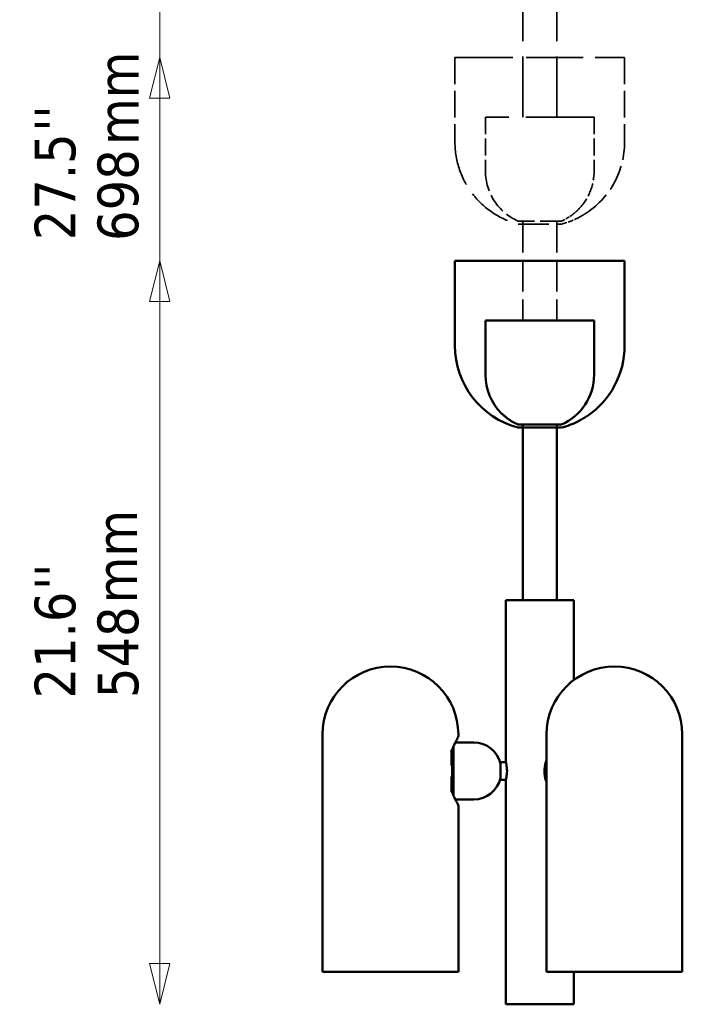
# Model space of a CAD drawing. Header units: millimetres. Extents: x 563 to 2732, y 83 to 2094.
# Tile 71 of 74: x 563 to 1052, y 483 to 1209. Entities that reach past the tile are written whole.
import ezdxf

# ---------------------------------------------------------------- set-up
doc = ezdxf.new("R2010")
doc.units = ezdxf.units.MM
doc.header["$LTSCALE"] = 10
doc.linetypes.add('DASHED', pattern=[0.2068, 0.1655, -0.0413])
for name, color, linetype, lineweight in [('Symbol (ISO)', 7, 'Continuous', 25), ('Widoczne (ISO)', 7, 'Continuous', 50), ('Wymiar (ISO)', 7, 'Continuous', 25)]:
    doc.layers.add(name, color=color, linetype=linetype, lineweight=lineweight)
doc.styles.add('Tekst notatki (ISO)', font='tahoma.ttf')

msp = doc.modelspace()

# ---------------------------------------------------------------- linework, layer by layer
at = {"layer": 'Widoczne (ISO)', "linetype": 'DASHED', "lineweight": 35, "ltscale": 26.999443}
for p, q in [((934.1, 1137.15), (934.1, 1360.49)), ((959.1, 1137.15), (959.1, 1360.49))]:
    msp.add_line(p, q, dxfattribs=at)
at = {"layer": 'Widoczne (ISO)', "linetype": 'DASHED', "lineweight": 35, "ltscale": 25.388874}
msp.add_line((884.1, 1181.15), (1009.1, 1181.15), dxfattribs=at)
at = {"layer": 'Widoczne (ISO)', "linetype": 'DASHED', "lineweight": 35, "ltscale": 11.898498}
for p, q in [((884.1, 1181.15), (884.1, 1118.65)), ((1009.1, 1181.15), (1009.1, 1118.65))]:
    msp.add_line(p, q, dxfattribs=at)
at = {"layer": 'Widoczne (ISO)', "linetype": 'DASHED', "lineweight": 35, "ltscale": 24.519987}
msp.add_line((886.1, 1181.15), (1007.1, 1181.15), dxfattribs=at)
at = {"layer": 'Widoczne (ISO)', "linetype": 'DASHED', "lineweight": 35, "ltscale": 30.382908}
msp.add_line((986.6, 1137.15), (906.6, 1137.15), dxfattribs=at)
at = {"layer": 'Widoczne (ISO)', "linetype": 'DASHED', "lineweight": 35, "ltscale": 7.615002}
for p, q in [((906.6, 1137.15), (906.6, 1097.15)), ((986.6, 1137.15), (986.6, 1097.15))]:
    msp.add_line(p, q, dxfattribs=at)
at = {"layer": 'Widoczne (ISO)', "linetype": 'DASHED', "lineweight": 35, "ltscale": 9.56932}
msp.add_line((962.6, 1060.49), (930.6, 1060.49), dxfattribs=at)
at = {"layer": 'Widoczne (ISO)', "linetype": 'DASHED', "lineweight": 35, "ltscale": 13.962074}
for p, q in [((934.1, 1060.49), (934.1, 987.15)), ((959.1, 1060.49), (959.1, 987.15))]:
    msp.add_line(p, q, dxfattribs=at)
at = {"layer": 'Widoczne (ISO)', "linetype": 'DASHED', "lineweight": 35, "ltscale": 13.676178}
msp.add_line((930.6, 1058.23), (962.6, 1058.23), dxfattribs=at)
at = {"layer": 'Widoczne (ISO)'}
for p, q in [((884.1, 1031.15), (1009.1, 1031.15)), ((884.1, 1031.15), (884.1, 968.65)), ((886.1, 1031.15), (1007.1, 1031.15)), ((1009.1, 1031.15), (1009.1, 968.65)), ((986.6, 987.15), (906.6, 987.15)), ((906.6, 987.15), (906.6, 947.15)), ((986.6, 987.15), (986.6, 947.15)), ((962.6, 910.49), (930.6, 910.49)), ((930.6, 908.23), (962.6, 908.23)), ((786.6, 507.15), (786.6, 682.15)), ((898.05, 676.15), (884.37, 676.15)), ((886.6, 681.15), (886.6, 682.15)), ((951.6, 507.15), (951.6, 682.15)), ((1051.6, 507.15), (1051.6, 682.15)), ((881.45, 659.14), (881.45, 669.56)), ((882.1, 671.11), (882.1, 639.19)), ((883.05, 673.35), (883.05, 636.94)), ((917.6, 661.65), (917.6, 648.65)), ((921.6, 661.65), (917.6, 661.65)), ((881.45, 640.73), (881.45, 651.16)), ((921.6, 648.65), (917.6, 648.65)), ((898.05, 634.15), (884.37, 634.15)), ((886.6, 507.15), (886.6, 629.15)), ((786.6, 507.15), (886.6, 507.15)), ((951.6, 507.15), (1051.6, 507.15))]:
    msp.add_line(p, q, dxfattribs=at)
at = {"layer": 'Widoczne (ISO)', "linetype": 'Continuous', "lineweight": 50}
for p, q in [((934.1, 910.49), (934.1, 781.15)), ((959.1, 910.49), (959.1, 781.15)), ((971.6, 781.15), (921.6, 781.15)), ((921.6, 781.15), (921.6, 777.15)), ((921.6, 661.65), (921.6, 777.15)), ((971.6, 781.15), (971.6, 777.15)), ((971.6, 722.15), (971.6, 777.15)), ((921.6, 487.15), (921.6, 648.65)), ((971.6, 487.15), (971.6, 507.15)), ((921.6, 483.15), (921.6, 487.15)), ((971.6, 483.15), (971.6, 487.15)), ((921.6, 483.15), (971.6, 483.15))]:
    msp.add_line(p, q, dxfattribs=at)
at = {"layer": 'Widoczne (ISO)', "linetype": 'DASHED', "lineweight": 35, "ltscale": 19.824623}
msp.add_arc((946.6, 1118.65), 62.5, 180, 255.16715, dxfattribs=at)
at = {"layer": 'Widoczne (ISO)', "linetype": 'DASHED', "lineweight": 35, "ltscale": 11.664359}
msp.add_arc((946.6, 1118.65), 62.5, 303.83168, 0, dxfattribs=at)
at = {"layer": 'Widoczne (ISO)', "linetype": 'DASHED', "lineweight": 35, "ltscale": 8.827931}
msp.add_arc((946.6, 1097.15), 40, 180, 246.42182, dxfattribs=at)
at = {"layer": 'Widoczne (ISO)', "linetype": 'DASHED', "lineweight": 35, "ltscale": 5.947565}
msp.add_arc((946.6, 1097.15), 40, 315.24997, 0, dxfattribs=at)
at = {"layer": 'Widoczne (ISO)', "linetype": 'DASHED', "lineweight": 35, "ltscale": 1.715295}
msp.add_arc((946.6, 1097.15), 40, 293.57818, 306.48475, dxfattribs=at)
at = {"layer": 'Widoczne (ISO)', "linetype": 'DASHED', "lineweight": 35, "ltscale": 2.429679}
msp.add_arc((946.6, 1118.65), 62.5, 284.83285, 296.53306, dxfattribs=at)
at = {"layer": 'Widoczne (ISO)'}
for centre, radius, start, end in [((946.6, 968.65), 62.5, 180, 255.16715), ((946.6, 968.65), 62.5, 303.83168, 0), ((946.6, 947.15), 40, 180, 224.75003), ((946.6, 947.15), 40, 293.57818, 0), ((946.6, 947.15), 40, 233.51525, 246.42182), ((946.6, 968.65), 62.5, 284.83285, 296.53306), ((836.6, 682.15), 50, 0, 180), ((1001.6, 682.15), 50, 0, 180), ((883.6, 681.15), 3, 331.049, 0), ((898.05, 656.15), 20, 12.17718, 90), ((898.05, 654.15), 20, 270, 347.82282), ((883.6, 629.15), 3, 0, 28.951)]:
    msp.add_arc(centre, radius, start, end, dxfattribs=at)
at = {"layer": 'Widoczne (ISO)', "linetype": 'DASHED', "lineweight": 35, "ltscale": 1.528506}
msp.add_open_spline([(970.38, 1064.99), (970.38, 1064.99), (970.4, 1065), (970.46, 1065.04), (970.5, 1065.08), (970.66, 1065.21), (970.81, 1065.33), (971.22, 1065.66), (971.53, 1065.91), (972.16, 1066.44), (972.49, 1066.72), (973.09, 1067.24), (973.4, 1067.52), (973.99, 1068.05), (974.27, 1068.3), (974.63, 1068.64), (974.77, 1068.76), (974.96, 1068.94), (975.01, 1068.99), (975.01, 1068.99)], degree=3, knots=[0.3911754, 0.3911754, 0.3911754, 0.3911754, 0.4286781, 0.4286781, 0.4661808, 0.4661808, 0.5411863, 0.5411863, 0.6617685, 0.6617685, 0.7823508, 0.7823508, 0.8980884, 0.8980884, 1.013826, 1.013826, 1.0879043, 1.0879043, 1.1619826, 1.1619826, 1.1619826, 1.1619826], dxfattribs=at)
at = {"layer": 'Widoczne (ISO)', "linetype": 'DASHED', "lineweight": 35, "ltscale": 3.673922}
msp.add_open_spline([(978.15, 1064.73), (978.58, 1064.98), (979.05, 1065.27), (979.95, 1065.82), (980.38, 1066.08), (980.91, 1066.42), (981.08, 1066.52), (981.26, 1066.64), (981.31, 1066.67), (981.38, 1066.72), (981.4, 1066.73), (981.4, 1066.73), (981.38, 1066.72), (981.31, 1066.67), (981.26, 1066.64), (981.08, 1066.52), (980.91, 1066.42), (980.38, 1066.08), (979.95, 1065.82), (979.05, 1065.27), (978.58, 1064.98), (977.68, 1064.46), (977.17, 1064.17), (976.18, 1063.61), (975.7, 1063.35), (975.1, 1063.03), (974.91, 1062.93), (974.69, 1062.82), (974.63, 1062.79), (974.54, 1062.74), (974.52, 1062.73), (974.52, 1062.73), (974.54, 1062.74), (974.63, 1062.79), (974.69, 1062.82), (974.91, 1062.93), (975.1, 1063.03), (975.7, 1063.35), (976.18, 1063.61), (977.17, 1064.17), (977.68, 1064.46), (978.15, 1064.73)], degree=3, knots=[0, 0, 0, 0, 0.151123, 0.151123, 0.302246, 0.302246, 0.376402, 0.376402, 0.41348, 0.41348, 0.450558, 0.450558, 0.487636, 0.487636, 0.524715, 0.524715, 0.598871, 0.598871, 0.749994, 0.749994, 0.901117, 0.901117, 1.062833, 1.062833, 1.22455, 1.22455, 1.301202, 1.301202, 1.339528, 1.339528, 1.377854, 1.377854, 1.416181, 1.416181, 1.454507, 1.454507, 1.531159, 1.531159, 1.692876, 1.692876, 1.854592, 1.854592, 1.854592, 1.854592], dxfattribs=at)
at = {"layer": 'Widoczne (ISO)'}
for points, knots in [([(918.19, 918.99), (918.19, 918.99), (918.24, 918.94), (918.43, 918.76), (918.57, 918.64), (918.93, 918.3), (919.21, 918.05), (919.8, 917.52), (920.11, 917.24), (920.4, 916.99)], [1.1619826, 1.1619826, 1.1619826, 1.1619826, 1.2360609, 1.2360609, 1.3101392, 1.3101392, 1.4258768, 1.4258768, 1.5416144, 1.5416144, 1.5416144, 1.5416144]), ([(920.4, 916.99), (920.7, 916.72), (921.04, 916.44), (921.67, 915.91), (921.98, 915.66), (922.38, 915.33), (922.54, 915.21), (922.7, 915.08), (922.74, 915.04), (922.8, 915), (922.81, 914.99), (922.81, 914.99)], [0, 0, 0, 0, 0.1205823, 0.1205823, 0.2411645, 0.2411645, 0.31617, 0.31617, 0.3536727, 0.3536727, 0.3911754, 0.3911754, 0.3911754, 0.3911754]), ([(978.15, 914.73), (978.58, 914.98), (979.05, 915.27), (979.95, 915.82), (980.38, 916.08), (980.91, 916.42), (981.08, 916.52), (981.26, 916.64), (981.31, 916.67), (981.38, 916.72), (981.4, 916.73), (981.4, 916.73), (981.38, 916.72), (981.31, 916.67), (981.26, 916.64), (981.08, 916.52), (980.91, 916.42), (980.38, 916.08), (979.95, 915.82), (979.05, 915.27), (978.58, 914.98), (977.68, 914.46), (977.17, 914.17), (976.18, 913.61), (975.7, 913.35), (975.1, 913.03), (974.91, 912.93), (974.69, 912.82), (974.63, 912.79), (974.54, 912.74), (974.52, 912.73), (974.52, 912.73), (974.54, 912.74), (974.63, 912.79), (974.69, 912.82), (974.91, 912.93), (975.1, 913.03), (975.7, 913.35), (976.18, 913.61), (977.17, 914.17), (977.68, 914.46), (978.15, 914.73)], [0, 0, 0, 0, 0.151123, 0.151123, 0.302246, 0.302246, 0.376402, 0.376402, 0.41348, 0.41348, 0.450558, 0.450558, 0.487636, 0.487636, 0.524715, 0.524715, 0.598871, 0.598871, 0.749994, 0.749994, 0.901117, 0.901117, 1.062833, 1.062833, 1.22455, 1.22455, 1.301202, 1.301202, 1.339528, 1.339528, 1.377854, 1.377854, 1.416181, 1.416181, 1.454507, 1.454507, 1.531159, 1.531159, 1.692876, 1.692876, 1.854592, 1.854592, 1.854592, 1.854592]), ([(881.45, 669.4), (881.88, 670.59), (882.34, 671.7), (883.24, 673.8), (883.7, 674.77), (884.53, 676.49), (884.91, 677.23), (885.54, 678.44), (885.8, 678.91), (886.14, 679.53), (886.23, 679.69), (886.23, 679.69)], [14.190376, 14.190376, 14.190376, 14.190376, 14.675458, 14.675458, 15.18203, 15.18203, 15.688602, 15.688602, 16.195173, 16.195173, 16.701745, 16.701745, 16.701745, 16.701745]), ([(881.24, 670.22), (881.24, 670.22), (881.24, 670.22), (881.32, 670.09), (881.38, 669.96), (881.44, 669.74), (881.45, 669.65), (881.45, 669.56)], [-0.3410419, -0.3410419, -0.3410419, -0.3410419, -0.3402517, -0.3402517, -0.2741746, -0.2741746, -0.2269455, -0.2269455, -0.2269455, -0.2269455]), ([(922.46, 655.15), (922.46, 655.97), (922.41, 656.84), (922.25, 658.44), (922.13, 659.17), (921.92, 660.32), (921.8, 660.82), (921.64, 661.48), (921.6, 661.65), (921.6, 661.65)], [1.9685548, 1.9685548, 1.9685548, 1.9685548, 2.2146444, 2.2146444, 2.460734, 2.460734, 2.7067831, 2.7067831, 2.9528322, 2.9528322, 2.9528322, 2.9528322]), ([(951.6, 647.1), (951.43, 647.51), (951.28, 647.91), (950.41, 650.45), (950.05, 652.63), (949.97, 657.06), (950.29, 659.32), (951.17, 662.09), (951.37, 662.64), (951.6, 663.19)], [4.5164841, 4.5164841, 4.5164841, 4.5164841, 4.5846601, 4.5846601, 4.9416363, 4.9416363, 5.3109256, 5.3109256, 5.403922, 5.403922, 5.403922, 5.403922]), ([(921.6, 648.65), (921.6, 648.65), (921.64, 648.81), (921.8, 649.48), (921.92, 649.98), (922.13, 651.13), (922.25, 651.85), (922.41, 653.45), (922.46, 654.33), (922.46, 655.15)], [0.9842774, 0.9842774, 0.9842774, 0.9842774, 1.2303265, 1.2303265, 1.4763756, 1.4763756, 1.7224652, 1.7224652, 1.9685548, 1.9685548, 1.9685548, 1.9685548]), ([(881.45, 640.73), (881.45, 640.67), (881.45, 640.62), (881.41, 640.4), (881.34, 640.24), (881.24, 640.08), (881.24, 640.07), (881.24, 640.07)], [-0.1136777, -0.1136777, -0.1136777, -0.1136777, -0.0833873, -0.0833873, 0, 0, 0.0007924, 0.0007924, 0.0007924, 0.0007924]), ([(886.23, 630.6), (886.23, 630.6), (886.14, 630.76), (885.8, 631.39), (885.54, 631.86), (884.91, 633.07), (884.53, 633.81), (883.7, 635.52), (883.24, 636.49), (882.34, 638.59), (881.88, 639.7), (881.45, 640.9)], [16.701745, 16.701745, 16.701745, 16.701745, 17.208312, 17.208312, 17.71488, 17.71488, 18.221447, 18.221447, 18.728015, 18.728015, 19.213093, 19.213093, 19.213093, 19.213093])]:
    msp.add_open_spline(points, degree=3, knots=knots, dxfattribs=at)
at = {"layer": 'Wymiar (ISO)', "lineweight": 18}
for p, q in [((666.6, 1901.15), (666.6, 513.15)), ((666.6, 1451.15), (666.6, 513.15)), ((666.6, 1181.15), (659.1, 1151.15)), ((666.6, 1151.15), (666.6, 1181.15)), ((674.1, 1151.15), (666.6, 1181.15)), ((659.1, 1151.15), (674.1, 1151.15)), ((666.6, 1151.15), (666.6, 513.15)), ((666.6, 1031.15), (659.1, 1001.15)), ((666.6, 1001.15), (666.6, 1031.15)), ((674.1, 1001.15), (666.6, 1031.15)), ((659.1, 1001.15), (674.1, 1001.15)), ((666.6, 1001.15), (666.6, 513.15)), ((659.1, 513.15), (666.6, 483.15)), ((674.1, 513.15), (659.1, 513.15)), ((659.1, 513.15), (666.6, 483.15)), ((674.1, 513.15), (659.1, 513.15)), ((659.1, 513.15), (666.6, 483.15)), ((674.1, 513.15), (659.1, 513.15)), ((659.1, 513.15), (666.6, 483.15)), ((674.1, 513.15), (659.1, 513.15)), ((666.6, 513.15), (666.6, 483.15)), ((666.6, 483.15), (674.1, 513.15)), ((666.6, 513.15), (666.6, 483.15)), ((666.6, 483.15), (674.1, 513.15)), ((666.6, 513.15), (666.6, 483.15)), ((666.6, 483.15), (674.1, 513.15)), ((666.6, 513.15), (666.6, 483.15)), ((666.6, 483.15), (674.1, 513.15))]:
    msp.add_line(p, q, dxfattribs=at)
at = {"layer": 'Wymiar (ISO)', "lineweight": 18, "flags": 128}
for points in [[(674.1, 1151.15), (666.6, 1181.15), (659.1, 1151.15), (674.1, 1151.15)], [(674.1, 1001.15), (666.6, 1031.15), (659.1, 1001.15), (674.1, 1001.15)], [(659.1, 513.15), (666.6, 483.15), (674.1, 513.15), (659.1, 513.15)], [(659.1, 513.15), (666.6, 483.15), (674.1, 513.15), (659.1, 513.15)], [(659.1, 513.15), (666.6, 483.15), (674.1, 513.15), (659.1, 513.15)], [(659.1, 513.15), (666.6, 483.15), (674.1, 513.15), (659.1, 513.15)]]:
    msp.add_lwpolyline(points, dxfattribs=at)
at = {"layer": 'Wymiar (ISO)'}
for points in [[(674.1, 1151.15), (666.6, 1181.15), (659.1, 1151.15), (674.1, 1151.15)], [(674.1, 1001.15), (666.6, 1031.15), (659.1, 1001.15), (674.1, 1001.15)], [(659.1, 513.15), (666.6, 483.15), (674.1, 513.15), (659.1, 513.15)], [(659.1, 513.15), (666.6, 483.15), (674.1, 513.15), (659.1, 513.15)], [(659.1, 513.15), (666.6, 483.15), (674.1, 513.15), (659.1, 513.15)], [(659.1, 513.15), (666.6, 483.15), (674.1, 513.15), (659.1, 513.15)]]:
    msp.add_solid(points, dxfattribs=at)

# ---------------------------------------------------------------- texts
at = {"layer": 'Symbol (ISO)', "char_height": 30, "width": 69.2869, "attachment_point": 1, "rotation": 90, "style": 'Tekst notatki (ISO)'}
for insert in [(620.99, 1116.49), (619.79, 778.64)]:
    msp.add_mtext('\\fTahoma|b0|i0;mm', dxfattribs=dict(at, insert=insert))
at = {"layer": 'Wymiar (ISO)', "char_height": 30, "attachment_point": 7, "rotation": 90, "style": 'Tekst notatki (ISO)'}
for s, insert in [("''", (604.37, 1126.31)), ('27.5', (605, 1046.35)), ('698', (651.36, 1045.87)), ("''", (604.37, 788.55)), ('21.6', (605, 708.59)), ('548', (651.36, 708.9))]:
    msp.add_mtext(s, dxfattribs=dict(at, insert=insert))

doc.saveas('drawing.dxf')
